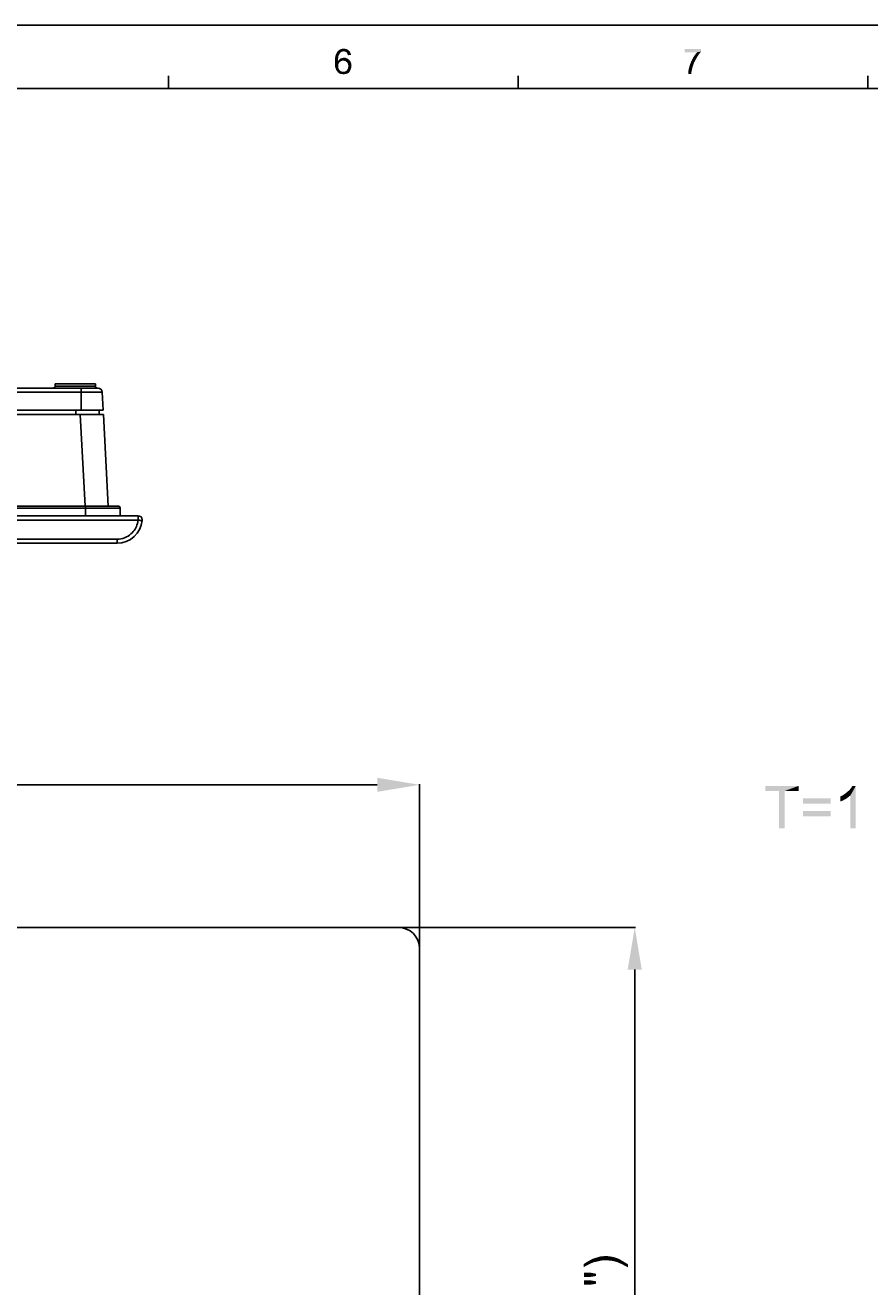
# Model space of a CAD drawing. Extents: x 0 to 1189, y 0 to 841.
# Tile 29 of 125: x 395 to 595, y 542 to 841. Entities that reach past the tile are written whole.
import ezdxf

# ---------------------------------------------------------------- set-up
doc = ezdxf.new("R2010")
doc.units = 0
doc.header["$LTSCALE"] = 65.395
doc.header["$MEASUREMENT"] = 0
doc.header["$PDMODE"] = 3
doc.header["$PDSIZE"] = 0.3125
doc.layers.get('0').update_dxf_attribs({"linetype": 'CONTINUOUS'})
doc.layers.get('Defpoints').update_dxf_attribs({"linetype": 'CONTINUOUS'})
doc.layers.add('03___PRT_ALL_CURVES', color=7, linetype='CONTINUOUS')
doc.layers.add('7_ALL_FEATURES', color=7, linetype='CONTINUOUS')
doc.dimstyles.get("Standard").update_dxf_attribs({"dimtxt": 0.18, "dimasz": 0.18, "dimexe": 0.18, "dimexo": 0.0625, "dimgap": 0.09, "dimtad": 0, "dimtih": 1, "dimtoh": 1, "dimdec": 4, "dimzin": 0, "dimdsep": 46, "dimtxsty": 'Standard', "dimcen": 0.09, "dimadec": 0, "dimazin": 0, "dimtfac": 1, "dimtdec": 4, "dimtofl": 0, "dimtmove": 0, "dimatfit": 3, "dimfxl": 0, "dimtolj": 1, "dimtzin": 0, "dimarcsym": 0})

# ---------------------------------------------------------------- blocks, each defined once
blk = doc.blocks.new('*D11')
at = {"color": 0, "linetype": 'Continuous', "lineweight": -2}
for p, q in [((185.66, 622.51), (185.66, 661.37)), ((195.66, 661.19), (296.08, 661.19)), ((478.36, 661.19), (297.4, 661.19)), ((488.36, 622.51), (488.36, 661.37))]:
    blk.add_line(p, q, dxfattribs=at)
at = {"color": 0, "linetype": 'Continuous'}
for points in [[(195.66, 662.85), (195.66, 659.52), (185.66, 661.19)], [(478.36, 662.85), (478.36, 659.52), (488.36, 661.19)]]:
    blk.add_solid(points, dxfattribs=at)
at = {"layer": 'Defpoints', "color": 0, "linetype": 'Continuous'}
for p in [(488.36, 661.19), (185.66, 622.44), (488.36, 622.44)]:
    blk.add_point(p, dxfattribs=at)
at = {"color": 0, "linetype": 'Continuous', "insert": (296.74, 661.19), "char_height": 0.18, "attachment_point": 5}
blk.add_mtext('\\A1;302.7000', dxfattribs=at)
blk = doc.blocks.new('*D10')
at = {"color": 0, "linetype": 'Continuous', "lineweight": -2}
for p, q in [((483.42, 627.44), (539.5, 627.44)), ((539.32, 617.44), (539.32, 476.12)), ((539.32, 408.74), (539.32, 475.76)), ((483.42, 398.74), (539.5, 398.74))]:
    blk.add_line(p, q, dxfattribs=at)
at = {"color": 0, "linetype": 'Continuous'}
for points in [[(537.65, 617.44), (540.98, 617.44), (539.32, 627.44)], [(537.65, 408.74), (540.98, 408.74), (539.32, 398.74)]]:
    blk.add_solid(points, dxfattribs=at)
at = {"layer": 'Defpoints', "color": 0, "linetype": 'Continuous'}
for p in [(483.36, 627.44), (483.36, 398.74), (539.32, 398.74)]:
    blk.add_point(p, dxfattribs=at)
at = {"color": 0, "linetype": 'Continuous', "insert": (539.32, 475.94), "char_height": 0.18, "attachment_point": 5}
blk.add_mtext('\\A1;228.7000', dxfattribs=at)

msp = doc.modelspace()

# ---------------------------------------------------------------- linework, layer by layer
at = {"linetype": 'Continuous'}
for p, q in [((0, 841), (1189, 841)), ((428.92857, 826), (428.92857, 829)), ((511.71429, 826), (511.71429, 829)), ((594.5, 826), (594.5, 829)), ((15, 826), (1174, 826))]:
    msp.add_line(p, q, dxfattribs=at)
for points in [[(469.10454, 833.2832), (468.30454, 833.06098), (468.39343, 833.41654)], [(468.30454, 833.06098), (469.10454, 833.2832), (469.0601, 832.92765)], [(469.14899, 833.63876), (468.39343, 833.41654), (468.43788, 833.72765)], [(468.39343, 833.41654), (469.14899, 833.63876), (469.10454, 833.2832)], [(469.23788, 833.90542), (468.43788, 833.72765), (468.52677, 834.03876)], [(468.43788, 833.72765), (469.23788, 833.90542), (469.14899, 833.63876)], [(469.4601, 834.30542), (469.37121, 834.12765), (468.52677, 834.03876)], [(469.4601, 834.30542), (468.52677, 834.03876), (468.6601, 834.30542)], [(468.52677, 834.03876), (469.37121, 834.12765), (469.23788, 833.90542)], [(469.59343, 834.4832), (468.6601, 834.30542), (468.79343, 834.52765)], [(468.6601, 834.30542), (469.59343, 834.4832), (469.4601, 834.30542)], [(470.08232, 834.74987), (469.90454, 834.70542), (468.79343, 834.52765)], [(470.08232, 834.74987), (468.79343, 834.52765), (468.92677, 834.74987)], [(469.90454, 834.70542), (469.77121, 834.61654), (468.79343, 834.52765)], [(468.79343, 834.52765), (469.77121, 834.61654), (469.59343, 834.4832)], [(470.39343, 834.83876), (468.92677, 834.74987), (469.0601, 834.92765)], [(470.39343, 834.83876), (470.21565, 834.79431), (468.92677, 834.74987)], [(468.92677, 834.74987), (470.21565, 834.79431), (470.08232, 834.74987)], [(471.59343, 835.01654), (469.0601, 834.92765), (469.23788, 835.06098)], [(470.39343, 834.83876), (469.0601, 834.92765), (471.59343, 835.01654)], [(471.37121, 835.19431), (469.23788, 835.06098), (469.41565, 835.19431)], [(469.23788, 835.06098), (471.37121, 835.19431), (471.59343, 835.01654)], [(469.41565, 835.19431), (469.59343, 835.2832), (471.10454, 835.32765)], [(469.41565, 835.19431), (471.10454, 835.32765), (471.37121, 835.19431)], [(471.10454, 835.32765), (469.59343, 835.2832), (469.77121, 835.32765)], [(470.21565, 835.41653), (470.79343, 835.41653), (469.77121, 835.32765)], [(470.21565, 835.41653), (469.77121, 835.32765), (469.99343, 835.41653)], [(469.77121, 835.32765), (470.79343, 835.41653), (471.10454, 835.32765)], [(469.8601, 833.19431), (470.08232, 833.23876), (470.83788, 833.2832)], [(469.8601, 833.19431), (470.83788, 833.2832), (471.14899, 833.14987)], [(470.83788, 833.2832), (470.08232, 833.23876), (470.2601, 833.2832)], [(470.21565, 835.41653), (470.43788, 835.46098), (470.79343, 835.41653)], [(470.2601, 833.2832), (470.48232, 833.32765), (470.83788, 833.2832)], [(470.39343, 834.83876), (471.59343, 835.01654), (471.81565, 834.83876)], [(471.81565, 834.83876), (470.61565, 834.79431), (470.39343, 834.83876)], [(470.79343, 834.74987), (470.61565, 834.79431), (471.81565, 834.83876)], [(470.97121, 834.66098), (470.79343, 834.74987), (471.81565, 834.83876)], [(470.97121, 834.66098), (471.81565, 834.83876), (471.94899, 834.57209)], [(471.94899, 834.57209), (471.10454, 834.52765), (470.97121, 834.66098)], [(471.19343, 834.39431), (471.10454, 834.52765), (471.94899, 834.57209)], [(471.28232, 834.26098), (471.19343, 834.39431), (471.94899, 834.57209)], [(471.28232, 834.26098), (471.94899, 834.57209), (472.08232, 834.26098)], [(472.08232, 834.26098), (471.32677, 834.0832), (471.28232, 834.26098)], [(471.32677, 834.0832), (472.08232, 834.26098), (472.17121, 833.94987)], [(472.17121, 833.94987), (471.41565, 833.90542), (471.32677, 834.0832)], [(555.04581, 835.37209), (555.04581, 834.74987), (551.1347, 834.61653)], [(555.04581, 835.37209), (551.1347, 834.61653), (551.1347, 835.37209)], [(554.11248, 834.61653), (551.1347, 834.61653), (555.04581, 834.74987)], [(553.89026, 833.10542), (553.00137, 833.06098), (553.26803, 833.50542)], [(554.15692, 833.59431), (553.26803, 833.50542), (553.5347, 833.90542)], [(553.26803, 833.50542), (554.15692, 833.59431), (553.89026, 833.10542)], [(554.46803, 834.03876), (553.5347, 833.90542), (553.80137, 834.26098)], [(553.5347, 833.90542), (554.46803, 834.03876), (554.15692, 833.59431)], [(554.7347, 834.39431), (553.80137, 834.26098), (554.11248, 834.61653)], [(553.80137, 834.26098), (554.7347, 834.39431), (554.46803, 834.03876)], [(554.11248, 834.61653), (555.04581, 834.74987), (554.7347, 834.39431)], [(469.0601, 832.92765), (468.30454, 832.66098), (468.30454, 833.06098)], [(468.30454, 832.66098), (469.0601, 832.92765), (469.0601, 832.52765)], [(469.0601, 832.52765), (468.30454, 832.26098), (468.30454, 832.66098)], [(469.81565, 832.52765), (469.63788, 832.39431), (468.30454, 832.26098)], [(469.0601, 832.52765), (469.81565, 832.52765), (468.30454, 832.26098)], [(468.30454, 832.26098), (469.63788, 832.39431), (469.41565, 832.26098)], [(469.41565, 832.26098), (469.28232, 832.0832), (468.30454, 831.86098)], [(469.41565, 832.26098), (468.30454, 831.86098), (468.30454, 832.26098)], [(468.30454, 831.86098), (469.28232, 832.0832), (469.19343, 831.86098)], [(469.19343, 831.86098), (469.10454, 831.63876), (468.30454, 831.50542)], [(469.19343, 831.86098), (468.30454, 831.50542), (468.30454, 831.86098)], [(468.30454, 831.50542), (469.10454, 831.63876), (469.10454, 831.37209)], [(469.10454, 831.37209), (468.34899, 831.19432), (468.30454, 831.50542)], [(468.34899, 831.19432), (469.10454, 831.37209), (469.10454, 831.19432)], [(469.10454, 831.19432), (468.43788, 830.92765), (468.34899, 831.19432)], [(469.10454, 831.19432), (469.10454, 831.01653), (468.43788, 830.92765)], [(468.43788, 830.92765), (469.10454, 831.01653), (469.19343, 830.83876)], [(469.19343, 830.83876), (468.52677, 830.66098), (468.43788, 830.92765)], [(468.52677, 830.66098), (469.19343, 830.83876), (469.23788, 830.66098)], [(469.23788, 830.66098), (468.61565, 830.39431), (468.52677, 830.66098)], [(469.23788, 830.66098), (469.32677, 830.4832), (468.61565, 830.39431)], [(468.61565, 830.39431), (469.32677, 830.4832), (469.4601, 830.34987)], [(469.4601, 830.34987), (468.74899, 830.21654), (468.61565, 830.39431)], [(469.4601, 830.34987), (469.54899, 830.26098), (468.74899, 830.21654)], [(468.74899, 830.21654), (469.54899, 830.26098), (469.68232, 830.12765)], [(469.68232, 830.12765), (468.88232, 830.03876), (468.74899, 830.21654)], [(470.30454, 832.61654), (469.0601, 832.52765), (469.19343, 832.70542)], [(470.30454, 832.61654), (470.03788, 832.57209), (469.0601, 832.52765)], [(469.0601, 832.52765), (470.03788, 832.57209), (469.81565, 832.52765)], [(471.72677, 832.74987), (469.19343, 832.70542), (469.32677, 832.8832)], [(470.30454, 832.61654), (469.19343, 832.70542), (471.72677, 832.74987)], [(471.4601, 833.01654), (469.32677, 832.8832), (469.50454, 833.01654)], [(469.32677, 832.8832), (471.4601, 833.01654), (471.72677, 832.74987)], [(469.50454, 833.01654), (469.68232, 833.10542), (471.14899, 833.14987)], [(469.50454, 833.01654), (471.14899, 833.14987), (471.4601, 833.01654)], [(471.14899, 833.14987), (469.68232, 833.10542), (469.8601, 833.19431)], [(470.57121, 832.57209), (470.30454, 832.61654), (471.72677, 832.74987)], [(470.79343, 832.52765), (470.57121, 832.57209), (471.72677, 832.74987)], [(470.79343, 832.52765), (471.72677, 832.74987), (471.94899, 832.4832)], [(471.94899, 832.4832), (470.97121, 832.39431), (470.79343, 832.52765)], [(471.14899, 832.26098), (470.97121, 832.39431), (471.94899, 832.4832)], [(471.99343, 830.34987), (470.97121, 830.17209), (471.14899, 830.34987)], [(470.97121, 830.17209), (471.99343, 830.34987), (471.8601, 830.12765)], [(471.14899, 832.26098), (471.94899, 832.4832), (472.12677, 832.17209)], [(472.12677, 832.17209), (471.28232, 832.0832), (471.14899, 832.26098)], [(471.14899, 830.34987), (471.28232, 830.52765), (472.08232, 830.57209)], [(471.14899, 830.34987), (472.08232, 830.57209), (471.99343, 830.34987)], [(471.41565, 831.86098), (471.28232, 832.0832), (472.12677, 832.17209)], [(472.08232, 830.57209), (471.28232, 830.52765), (471.41565, 830.74987)], [(471.41565, 831.86098), (472.12677, 832.17209), (472.21565, 831.77209)], [(472.21565, 831.77209), (471.4601, 831.59431), (471.41565, 831.86098)], [(472.17121, 830.83876), (471.41565, 830.74987), (471.4601, 831.01653)], [(471.41565, 830.74987), (472.17121, 830.83876), (472.08232, 830.57209)], [(471.4601, 831.59431), (472.21565, 831.77209), (472.2601, 831.37209)], [(472.2601, 831.37209), (471.50454, 831.32765), (471.4601, 831.59431)], [(472.21565, 831.10542), (471.4601, 831.01653), (471.50454, 831.32765)], [(471.4601, 831.01653), (472.21565, 831.10542), (472.17121, 830.83876)], [(471.50454, 831.32765), (472.2601, 831.37209), (472.21565, 831.10542)], [(552.7347, 829.86098), (551.97915, 829.81654), (552.02359, 830.21654)], [(552.82359, 830.30542), (552.02359, 830.21654), (552.11248, 830.66098)], [(552.02359, 830.21654), (552.82359, 830.30542), (552.7347, 829.86098)], [(553.00137, 831.06098), (552.11248, 830.66098), (552.24581, 831.14987)], [(553.00137, 831.06098), (552.91248, 830.70542), (552.11248, 830.66098)], [(552.11248, 830.66098), (552.91248, 830.70542), (552.82359, 830.30542)], [(553.17915, 831.59431), (552.24581, 831.14987), (552.37915, 831.63876)], [(552.24581, 831.14987), (553.17915, 831.59431), (553.00137, 831.06098)], [(552.37915, 831.63876), (552.55692, 832.0832), (553.35692, 832.12765)], [(552.37915, 831.63876), (553.35692, 832.12765), (553.17915, 831.59431)], [(553.35692, 832.12765), (552.55692, 832.0832), (552.77915, 832.57209)], [(553.62359, 832.61654), (552.77915, 832.57209), (553.00137, 833.06098)], [(552.77915, 832.57209), (553.62359, 832.61654), (553.35692, 832.12765)], [(553.00137, 833.06098), (553.89026, 833.10542), (553.62359, 832.61654)], [(469.68232, 830.12765), (469.8601, 830.0832), (468.88232, 830.03876)], [(468.88232, 830.03876), (469.8601, 830.0832), (469.99343, 829.99431)], [(469.99343, 829.99431), (469.01565, 829.86098), (468.88232, 830.03876)], [(470.57121, 829.99431), (471.72677, 829.90542), (469.01565, 829.86098)], [(470.30454, 829.99431), (470.57121, 829.99431), (469.01565, 829.86098)], [(470.17121, 829.99431), (470.30454, 829.99431), (469.01565, 829.86098)], [(469.99343, 829.99431), (470.17121, 829.99431), (469.01565, 829.86098)], [(469.19343, 829.72765), (469.01565, 829.86098), (471.72677, 829.90542)], [(469.19343, 829.72765), (471.72677, 829.90542), (471.54899, 829.72765)], [(471.54899, 829.72765), (469.32677, 829.59431), (469.19343, 829.72765)], [(469.32677, 829.59431), (471.54899, 829.72765), (471.32677, 829.59431)], [(471.32677, 829.59431), (469.54899, 829.50542), (469.32677, 829.59431)], [(469.54899, 829.50542), (471.32677, 829.59431), (471.10454, 829.50542)], [(471.10454, 829.50542), (469.72677, 829.46098), (469.54899, 829.50542)], [(469.72677, 829.46098), (471.10454, 829.50542), (470.88232, 829.46098)], [(470.88232, 829.46098), (469.90454, 829.41654), (469.72677, 829.46098)], [(470.12677, 829.41654), (469.90454, 829.41654), (470.88232, 829.46098)], [(470.12677, 829.41654), (470.88232, 829.46098), (470.61565, 829.41654)], [(470.61565, 829.41654), (470.34899, 829.37209), (470.12677, 829.41654)], [(470.57121, 829.99431), (470.79343, 830.0832), (471.8601, 830.12765)], [(470.57121, 829.99431), (471.8601, 830.12765), (471.72677, 829.90542)], [(471.8601, 830.12765), (470.79343, 830.0832), (470.97121, 830.17209)], [(551.97915, 829.46098), (551.97915, 829.81654), (552.7347, 829.86098)], [(551.97915, 829.46098), (552.7347, 829.86098), (552.7347, 829.46098)], [(578.10763, 660.92373), (570.25577, 659.73854), (570.25577, 660.92373)], [(573.51503, 659.73854), (570.25577, 659.73854), (578.10763, 660.92373)], [(574.84837, 659.73854), (573.51503, 659.73854), (578.10763, 660.92373)], [(574.84837, 659.73854), (578.10763, 660.92373), (578.10763, 659.73854)], [(588.92244, 658.92373), (589.29281, 659.22002), (591.66318, 660.92373)], [(590.40392, 658.7015), (588.92244, 658.92373), (591.66318, 660.92373)], [(589.29281, 659.22002), (589.73726, 659.59039), (591.66318, 660.92373)], [(589.73726, 659.59039), (590.10763, 659.88669), (591.66318, 660.92373)], [(590.10763, 659.88669), (590.40392, 660.25706), (591.66318, 660.92373)], [(590.40392, 660.25706), (590.62614, 660.55335), (591.66318, 660.92373)], [(590.40392, 650.92373), (590.40392, 658.7015), (591.66318, 660.92373)], [(590.40392, 650.92373), (591.66318, 660.92373), (591.66318, 650.92373)], [(591.66318, 660.92373), (590.62614, 660.55335), (590.84837, 660.92373)], [(574.84837, 659.73854), (573.51503, 650.92373), (573.51503, 659.73854)], [(573.51503, 650.92373), (574.84837, 659.73854), (574.84837, 650.92373)], [(585.73726, 657.96076), (579.14466, 656.7015), (579.14466, 657.96076)], [(579.14466, 656.7015), (585.73726, 657.96076), (585.73726, 656.7015)], [(587.95948, 658.40521), (588.40392, 658.62743), (590.40392, 658.7015)], [(587.95948, 658.40521), (590.40392, 658.7015), (589.8854, 658.25706)], [(589.8854, 658.25706), (587.95948, 657.22002), (587.95948, 658.40521)], [(589.8854, 658.25706), (589.21874, 657.81261), (587.95948, 657.22002)], [(589.21874, 657.81261), (588.55207, 657.44224), (587.95948, 657.22002)], [(590.40392, 658.7015), (588.40392, 658.62743), (588.92244, 658.92373)], [(585.73726, 654.9978), (579.14466, 653.73854), (579.14466, 654.9978)], [(579.14466, 653.73854), (585.73726, 654.9978), (585.73726, 653.73854)], [(530.92997, 548.46492), (530.57441, 549.35381), (531.167, 549.53158)], [(531.167, 549.53158), (531.4633, 548.58344), (530.92997, 548.46492)], [(531.4633, 548.58344), (531.167, 549.53158), (531.81886, 549.59084)], [(531.81886, 549.59084), (531.93737, 548.58344), (531.4633, 548.58344)], [(532.47071, 548.6427), (531.81886, 549.59084), (532.47071, 549.6501)], [(532.47071, 548.6427), (531.93737, 548.58344), (531.81886, 549.59084)], [(532.47071, 549.6501), (533.12256, 548.58344), (532.47071, 548.6427)], [(533.12256, 548.58344), (532.47071, 549.6501), (533.18182, 549.59084)], [(533.18182, 549.59084), (533.77441, 548.52418), (533.12256, 548.58344)], [(533.77441, 548.52418), (533.18182, 549.59084), (533.89293, 549.47233)], [(527.72997, 547.27973), (527.19664, 547.69455), (527.90774, 548.16862)], [(527.19664, 547.69455), (527.72997, 547.27973), (527.19664, 546.98344)], [(527.90774, 548.16862), (528.20404, 547.51677), (527.72997, 547.27973)], [(528.5596, 547.69455), (527.90774, 548.16862), (528.61886, 548.58344)], [(528.5596, 547.69455), (528.20404, 547.51677), (527.90774, 548.16862)], [(528.61886, 548.58344), (528.85589, 547.87233), (528.5596, 547.69455)], [(528.85589, 547.87233), (528.61886, 548.58344), (529.27071, 548.93899)], [(529.27071, 548.93899), (529.62626, 548.16862), (528.85589, 547.87233)], [(529.62626, 548.16862), (529.27071, 548.93899), (529.98182, 549.17603)], [(529.98182, 549.17603), (530.45589, 548.3464), (529.62626, 548.16862)], [(530.45589, 548.3464), (529.98182, 549.17603), (530.57441, 549.35381)], [(530.57441, 549.35381), (530.92997, 548.46492), (530.45589, 548.3464)], [(533.89293, 549.47233), (534.42626, 548.40566), (533.77441, 548.52418)], [(534.42626, 548.40566), (533.89293, 549.47233), (534.60404, 549.29455)], [(534.60404, 549.29455), (535.07811, 548.22788), (534.42626, 548.40566)], [(535.07811, 548.22788), (534.60404, 549.29455), (535.31515, 549.05751)], [(535.31515, 549.05751), (535.67071, 547.99084), (535.07811, 548.22788)], [(535.67071, 547.99084), (535.31515, 549.05751), (535.90774, 548.76121)], [(535.90774, 548.76121), (536.32256, 547.69455), (535.67071, 547.99084)], [(536.32256, 547.69455), (535.90774, 548.76121), (536.5596, 548.40566)], [(536.5596, 548.40566), (536.97441, 547.33899), (536.32256, 547.69455)], [(536.97441, 547.33899), (536.5596, 548.40566), (537.09293, 548.0501)], [(537.09293, 548.0501), (537.68553, 546.98344), (536.97441, 547.33899)], [(537.68553, 546.98344), (537.09293, 548.0501), (537.68553, 547.69455)], [(527.31515, 545.73899), (528.67812, 544.67233), (527.31515, 544.67233)], [(528.67812, 544.67233), (527.31515, 545.73899), (528.67812, 545.73899)], [(527.31515, 543.90195), (528.67812, 542.83529), (527.31515, 542.83529)], [(528.67812, 542.83529), (527.31515, 543.90195), (528.67812, 543.90195)], [(528.67812, 545.73899), (530.1596, 544.90936), (528.67812, 544.67233)], [(530.1596, 544.90936), (528.67812, 545.73899), (530.1596, 545.4427)], [(528.67812, 543.90195), (530.1596, 543.07233), (528.67812, 542.83529)], [(530.1596, 543.07233), (528.67812, 543.90195), (530.1596, 543.66492)]]:
    msp.add_solid(points, dxfattribs=at)
at = {"layer": '03___PRT_ALL_CURVES', "linetype": 'Continuous'}
for p, q in [((190.65584, 627.44298), (483.35584, 627.44298)), ((488.35584, 622.44298), (488.35584, 403.74298))]:
    msp.add_line(p, q, dxfattribs=at)
msp.add_arc((483.35584, 622.44298), 5, 0, 90, dxfattribs=at)
at = {"layer": '7_ALL_FEATURES', "linetype": 'Continuous'}
for p, q in [((402.10044, 756.08553), (411.60044, 756.08553)), ((402.10044, 755.58553), (402.10044, 756.08553)), ((402.10044, 755.58553), (411.60044, 755.58553)), ((411.60044, 755.58553), (411.60044, 756.08553)), ((413.22737, 754.13786), (114.79347, 754.13786)), ((412.22874, 755.08553), (115.7921, 755.08553)), ((395.01133, 755.08553), (394.99201, 755.22387)), ((408.26042, 749.88553), (408.26042, 755.08553)), ((413.45023, 749.88553), (413.22737, 754.13786)), ((114.57062, 749.88553), (413.45023, 749.88553)), ((407.00051, 749.88553), (406.99982, 748.88555)), ((412.51872, 749.88553), (412.53617, 748.88555)), ((413.50263, 748.88553), (114.51821, 748.88553)), ((409.14775, 727.17923), (408.01017, 748.88553)), ((414.64021, 727.17926), (413.50263, 748.88553)), ((110.56042, 726.68553), (417.46042, 726.68553)), ((118.75288, 727.18553), (409.26796, 727.18553)), ((409.97159, 727.18552), (409.26796, 727.18553)), ((409.26796, 724.88553), (409.26796, 727.18553)), ((416.96021, 727.18553), (409.97159, 727.18552)), ((412.16965, 727.18552), (412.03815, 727.18553)), ((413.94283, 727.18551), (413.54855, 727.18552)), ((414.27169, 727.18552), (413.94283, 727.18551)), ((414.27169, 727.18552), (414.13661, 727.18552)), ((415.42681, 727.18551), (414.97875, 727.18552)), ((417.46042, 724.88553), (417.46042, 726.68553)), ((106.31996, 724.88553), (421.70089, 724.88553)), ((106.31999, 723.83319), (421.70087, 723.83319)), ((421.70087, 724.88553), (421.70087, 723.83319)), ((422.70091, 723.88958), (422.69589, 723.7854)), ((111.29486, 719.33319), (416.72598, 719.33319)), ((111.29486, 718.38553), (416.72598, 718.38553)), ((416.72598, 719.33319), (416.72598, 718.38553))]:
    msp.add_line(p, q, dxfattribs=at)
for points in [[(416.72598, 719.33319), (417.19732, 719.35787), (417.65413, 719.42169), (418.09641, 719.52468), (418.52901, 719.67101), (418.94708, 719.85649), (419.33613, 720.06855), (419.69282, 720.30853), (420.02049, 720.57508), (420.31462, 720.85159), (420.57073, 721.13251), (420.7933, 721.42339), (420.99132, 721.72421), (421.16707, 722.03148), (421.31827, 722.3487), (421.44704, 722.68643), (421.55408, 723.04818), (421.63869, 723.43043), (421.70087, 723.83319)], [(421.70087, 723.83319), (421.83031, 723.82063), (421.95755, 723.80916), (422.08042, 723.79899), (422.19685, 723.79029), (422.30484, 723.78321), (422.40257, 723.77787), (422.48838, 723.77435), (422.5608, 723.77271), (422.6186, 723.77302), (422.66081, 723.77526), (422.6867, 723.77938), (422.69584, 723.78532)]]:
    msp.add_lwpolyline(points, dxfattribs=at)
for centre, radius, start, end in [((401.60044, 755.58553), 0.5, 270.0000017, 0), ((412.10044, 755.58553), 0.5, 180, 269.9999983), ((412.22874, 754.08553), 1, 3, 90), ((416.96042, 726.68553), 0.5, 0, 120), ((416.72598, 724.38553), 6, 270, 354.2596115), ((421.70092, 723.88553), 1, 0.2341649, 90.0018929)]:
    msp.add_arc(centre, radius, start, end, dxfattribs=at)

# ---------------------------------------------------------------- dimensions: what is measured, and where the dimension line sits
at = {"linetype": 'Continuous'}
dim = msp.add_linear_dim(base=(488.35584, 661.18694), p1=(185.65584, 622.44298), p2=(488.35584, 622.44298), dimstyle='Standard', override={"dimasz": 10}, dxfattribs=at)
dim.commit()
dim.dimension.update_dxf_attribs({"geometry": '*D11', "text_midpoint": (296.74413, 661.18694), "dimtype": 160})
dim = msp.add_linear_dim(base=(539.31515, 398.74298), p1=(483.35584, 627.44298), p2=(483.35584, 398.74298), angle=270, dimstyle='Standard', override={"dimasz": 10}, dxfattribs=at)
dim.commit()
dim.dimension.update_dxf_attribs({"geometry": '*D10', "text_midpoint": (539.31515, 475.93907), "dimtype": 160})

doc.saveas('drawing.dxf')
